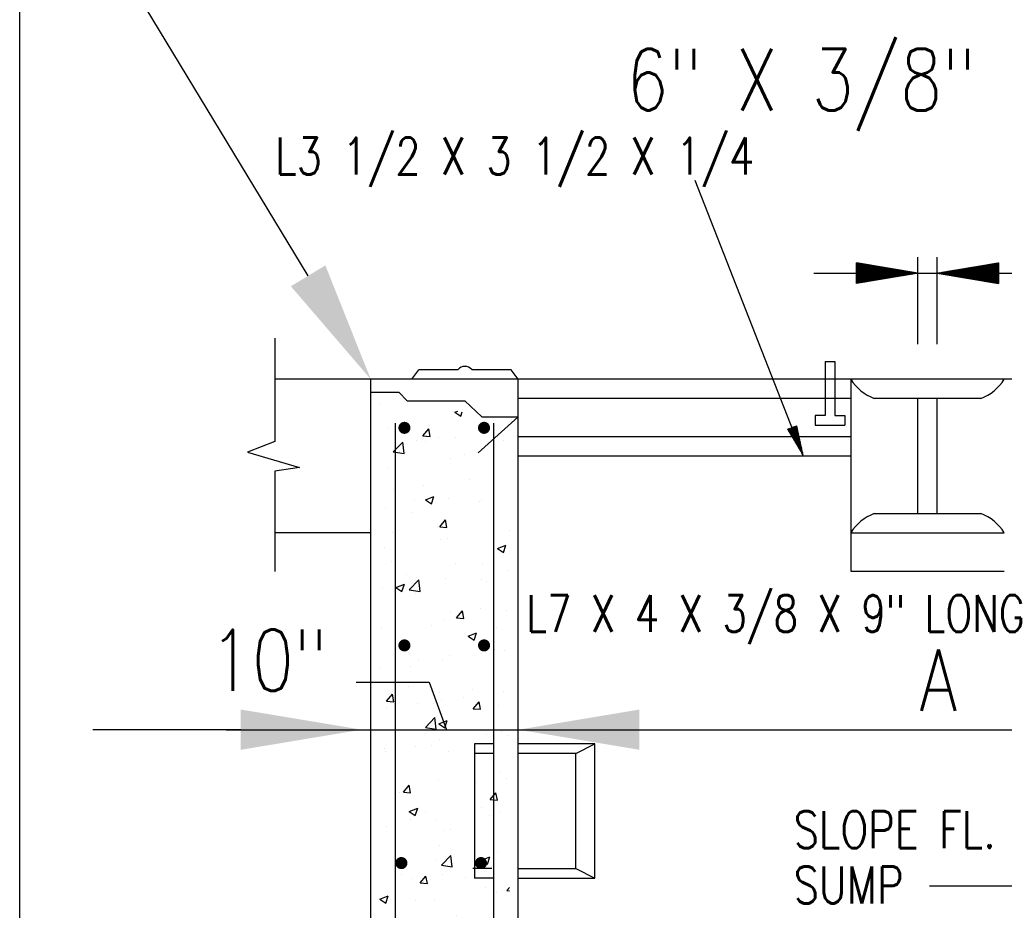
# Model space of a CAD drawing. Extents: x 0 to 7.6, y 0 to 9.85.
# Tile 19 of 39: x 0 to 1.6, y 5.29 to 6.74. Entities that reach past the tile are written whole.
import ezdxf

# ---------------------------------------------------------------- set-up
doc = ezdxf.new("R2010")
doc.units = 0
doc.header["$MEASUREMENT"] = 0
doc.layers.get('0').update_dxf_attribs({"color": 2, "linetype": 'CONTINUOUS'})
doc.layers.add('E-DETL', color=2, linetype='CONTINUOUS')
doc.layers.add('E-DETL-TEXT', color=3, linetype='CONTINUOUS')
doc.styles.add('ROMANS', font='ROMANS.SHX', dxfattribs={"width": 0.8})

# ---------------------------------------------------------------- blocks, each defined once
blk = doc.blocks.new('*X7')
at = {"color": 0}
for p, q in [((34.595, 146.3), (34.601, 146.306)), ((34.595, 146.282), (34.616, 146.304)), ((34.595, 146.265), (34.631, 146.301)), ((34.595, 146.247), (34.646, 146.299)), ((34.595, 146.229), (34.662, 146.296)), ((34.595, 146.212), (34.677, 146.294)), ((34.595, 146.194), (34.692, 146.291)), ((34.595, 146.176), (34.707, 146.288)), ((34.595, 146.159), (34.722, 146.286)), ((34.595, 146.141), (34.737, 146.283)), ((34.595, 146.123), (34.752, 146.281)), ((34.595, 146.106), (34.768, 146.278)), ((34.595, 146.088), (34.783, 146.276)), ((34.595, 146.07), (34.798, 146.273)), ((34.595, 146.053), (34.813, 146.271)), ((34.595, 146.035), (34.828, 146.268)), ((34.595, 146.017), (34.843, 146.266)), ((34.595, 145.999), (34.859, 146.263)), ((34.595, 145.982), (34.874, 146.261)), ((34.595, 145.964), (34.889, 146.258)), ((34.595, 145.946), (34.904, 146.256)), ((34.595, 145.929), (34.919, 146.253)), ((34.595, 145.911), (34.934, 146.251)), ((34.595, 145.893), (34.949, 146.248)), ((34.603, 145.884), (34.965, 146.246)), ((34.621, 145.884), (34.98, 146.243)), ((34.638, 145.884), (34.995, 146.24)), ((34.656, 145.884), (35.01, 146.238)), ((34.674, 145.884), (35.025, 146.235)), ((34.691, 145.884), (35.04, 146.233)), ((34.709, 145.884), (35.056, 146.23)), ((34.727, 145.884), (35.071, 146.228)), ((34.744, 145.884), (35.086, 146.225)), ((34.762, 145.884), (35.101, 146.223)), ((34.78, 145.884), (35.116, 146.22)), ((34.797, 145.884), (35.131, 146.218)), ((34.815, 145.884), (35.146, 146.215)), ((34.833, 145.884), (35.162, 146.213)), ((34.85, 145.884), (35.177, 146.21)), ((34.868, 145.884), (35.192, 146.208)), ((34.886, 145.884), (35.207, 146.205)), ((34.903, 145.884), (35.222, 146.203)), ((34.921, 145.884), (35.237, 146.2)), ((34.939, 145.884), (35.253, 146.198)), ((34.956, 145.884), (35.268, 146.195)), ((34.974, 145.884), (35.283, 146.193)), ((34.992, 145.884), (35.298, 146.19)), ((35.009, 145.884), (35.313, 146.187)), ((35.027, 145.884), (35.328, 146.185)), ((35.045, 145.884), (35.343, 146.182)), ((35.063, 145.884), (35.359, 146.18)), ((35.08, 145.884), (35.374, 146.177)), ((35.098, 145.884), (35.389, 146.175)), ((35.116, 145.884), (35.404, 146.172)), ((35.133, 145.884), (35.419, 146.17)), ((35.151, 145.884), (35.434, 146.167)), ((35.169, 145.884), (35.449, 146.165)), ((35.186, 145.884), (35.465, 146.162)), ((35.204, 145.884), (35.48, 146.16)), ((35.222, 145.884), (35.495, 146.157)), ((35.239, 145.884), (35.51, 146.155)), ((35.257, 145.884), (35.525, 146.152)), ((35.275, 145.884), (35.54, 146.15)), ((35.292, 145.884), (35.556, 146.147)), ((35.31, 145.884), (35.571, 146.145)), ((35.328, 145.884), (35.586, 146.142)), ((35.345, 145.884), (35.601, 146.139)), ((39.199, 145.884), (39.453, 146.138)), ((39.217, 145.884), (39.474, 146.141)), ((39.234, 145.884), (39.496, 146.145)), ((39.252, 145.884), (39.517, 146.149)), ((39.27, 145.884), (39.538, 146.152)), ((39.287, 145.884), (39.559, 146.156)), ((39.305, 145.884), (39.58, 146.159)), ((39.323, 145.884), (39.602, 146.163)), ((39.341, 145.884), (39.623, 146.166)), ((39.358, 145.884), (39.644, 146.17)), ((39.376, 145.884), (39.665, 146.173)), ((39.394, 145.884), (39.687, 146.177)), ((39.411, 145.884), (39.708, 146.18)), ((39.429, 145.884), (39.729, 146.184)), ((39.447, 145.884), (39.75, 146.187)), ((39.464, 145.884), (39.771, 146.191)), ((39.482, 145.884), (39.793, 146.195)), ((39.5, 145.884), (39.814, 146.198)), ((39.517, 145.884), (39.835, 146.202)), ((39.535, 145.884), (39.856, 146.205)), ((39.553, 145.884), (39.877, 146.209)), ((39.57, 145.884), (39.899, 146.212)), ((39.588, 145.884), (39.92, 146.216)), ((39.606, 145.884), (39.941, 146.219)), ((39.623, 145.884), (39.962, 146.223)), ((39.641, 145.884), (39.984, 146.226)), ((39.659, 145.884), (40.005, 146.23)), ((39.676, 145.884), (40.026, 146.233)), ((39.694, 145.884), (40.047, 146.237)), ((39.712, 145.884), (40.068, 146.24)), ((39.729, 145.884), (40.09, 146.244)), ((39.747, 145.884), (40.111, 146.248)), ((39.765, 145.884), (40.132, 146.251)), ((39.782, 145.884), (40.153, 146.255)), ((39.8, 145.884), (40.174, 146.258)), ((39.818, 145.884), (40.196, 146.262)), ((39.835, 145.884), (40.217, 146.265)), ((39.853, 145.884), (40.238, 146.269)), ((39.871, 145.884), (40.259, 146.272)), ((39.889, 145.884), (40.281, 146.276)), ((39.906, 145.884), (40.302, 146.279)), ((39.924, 145.884), (40.323, 146.283)), ((39.942, 145.884), (40.344, 146.286)), ((39.959, 145.884), (40.365, 146.29)), ((39.977, 145.884), (40.387, 146.294)), ((39.995, 145.884), (40.408, 146.297)), ((40.012, 145.884), (40.429, 146.301)), ((40.03, 145.884), (40.45, 146.304)), ((40.048, 145.884), (40.469, 146.305)), ((40.065, 145.884), (40.469, 146.287)), ((40.083, 145.884), (40.469, 146.269)), ((40.101, 145.884), (40.469, 146.252)), ((40.118, 145.884), (40.469, 146.234)), ((40.136, 145.884), (40.469, 146.216)), ((40.154, 145.884), (40.469, 146.199)), ((40.171, 145.884), (40.469, 146.181)), ((40.189, 145.884), (40.469, 146.163)), ((40.207, 145.884), (40.469, 146.146)), ((34.595, 145.469), (35.009, 145.884)), ((34.595, 145.487), (34.992, 145.884)), ((34.595, 145.505), (34.974, 145.884)), ((34.595, 145.522), (34.956, 145.884)), ((34.595, 145.54), (34.939, 145.884)), ((34.595, 145.558), (34.921, 145.884)), ((34.595, 145.575), (34.903, 145.884)), ((34.595, 145.593), (34.886, 145.884)), ((34.595, 145.611), (34.868, 145.884)), ((34.595, 145.628), (34.85, 145.884)), ((34.595, 145.646), (34.833, 145.884)), ((34.595, 145.664), (34.815, 145.884)), ((34.595, 145.681), (34.797, 145.884)), ((34.595, 145.699), (34.78, 145.884)), ((34.595, 145.717), (34.762, 145.884)), ((34.595, 145.734), (34.744, 145.884)), ((34.595, 145.752), (34.727, 145.884)), ((34.595, 145.77), (34.709, 145.884)), ((34.595, 145.787), (34.691, 145.884)), ((34.595, 145.805), (34.674, 145.884)), ((34.595, 145.823), (34.656, 145.884)), ((34.595, 145.84), (34.638, 145.884)), ((34.595, 145.858), (34.621, 145.884)), ((34.595, 145.876), (34.603, 145.884)), ((34.606, 145.462), (35.027, 145.884)), ((34.627, 145.466), (35.045, 145.884)), ((34.648, 145.469), (35.063, 145.884)), ((34.669, 145.473), (35.08, 145.884)), ((34.691, 145.476), (35.098, 145.884)), ((34.712, 145.48), (35.116, 145.884)), ((34.733, 145.484), (35.133, 145.884)), ((34.754, 145.487), (35.151, 145.884)), ((34.775, 145.491), (35.169, 145.884)), ((34.797, 145.494), (35.186, 145.884)), ((34.818, 145.498), (35.204, 145.884)), ((34.839, 145.501), (35.222, 145.884)), ((34.86, 145.505), (35.239, 145.884)), ((34.881, 145.508), (35.257, 145.884)), ((34.903, 145.512), (35.275, 145.884)), ((34.924, 145.515), (35.292, 145.884)), ((34.945, 145.519), (35.31, 145.884)), ((34.966, 145.522), (35.328, 145.884)), ((34.987, 145.526), (35.345, 145.884)), ((35.009, 145.529), (35.363, 145.884)), ((35.03, 145.533), (35.381, 145.884)), ((35.051, 145.537), (35.398, 145.884)), ((35.072, 145.54), (35.416, 145.884)), ((35.094, 145.544), (35.434, 145.884)), ((35.115, 145.547), (35.451, 145.884)), ((35.136, 145.551), (35.469, 145.884)), ((35.157, 145.554), (35.487, 145.884)), ((35.178, 145.558), (35.504, 145.884)), ((35.2, 145.561), (35.522, 145.884)), ((35.221, 145.565), (35.54, 145.884)), ((35.242, 145.568), (35.557, 145.884)), ((35.263, 145.572), (35.575, 145.884)), ((35.284, 145.575), (35.593, 145.884)), ((35.306, 145.579), (35.611, 145.884)), ((35.327, 145.583), (35.628, 145.884)), ((35.348, 145.586), (35.646, 145.884)), ((35.363, 145.884), (35.616, 146.137)), ((35.369, 145.59), (35.664, 145.884)), ((35.381, 145.884), (35.631, 146.134)), ((35.391, 145.593), (35.681, 145.884)), ((35.398, 145.884), (35.646, 146.132)), ((35.412, 145.597), (35.699, 145.884)), ((35.416, 145.884), (35.662, 146.129)), ((35.433, 145.6), (35.717, 145.884)), ((35.434, 145.884), (35.677, 146.127)), ((35.451, 145.884), (35.692, 146.124)), ((35.454, 145.604), (35.734, 145.884)), ((35.469, 145.884), (35.707, 146.122)), ((35.475, 145.607), (35.752, 145.884)), ((35.487, 145.884), (35.722, 146.119)), ((35.497, 145.611), (35.77, 145.884)), ((35.504, 145.884), (35.737, 146.117)), ((35.518, 145.614), (35.787, 145.884)), ((35.522, 145.884), (35.753, 146.114)), ((35.539, 145.618), (35.805, 145.884)), ((35.54, 145.884), (35.768, 146.112)), ((35.557, 145.884), (35.783, 146.109)), ((35.56, 145.621), (35.823, 145.884)), ((35.575, 145.884), (35.798, 146.107)), ((35.581, 145.625), (35.84, 145.884)), ((35.593, 145.884), (35.813, 146.104)), ((35.603, 145.628), (35.858, 145.884)), ((35.611, 145.884), (35.828, 146.102)), ((35.624, 145.632), (35.876, 145.884)), ((35.628, 145.884), (35.843, 146.099)), ((35.645, 145.636), (35.893, 145.884)), ((35.646, 145.884), (35.859, 146.097)), ((35.664, 145.884), (35.874, 146.094)), ((35.666, 145.639), (35.911, 145.884)), ((35.681, 145.884), (35.889, 146.091)), ((35.688, 145.643), (35.929, 145.884)), ((35.699, 145.884), (35.904, 146.089)), ((35.709, 145.646), (35.946, 145.884)), ((35.717, 145.884), (35.919, 146.086)), ((35.73, 145.65), (35.964, 145.884)), ((35.734, 145.884), (35.934, 146.084)), ((35.751, 145.653), (35.982, 145.884)), ((35.752, 145.884), (35.95, 146.081)), ((35.77, 145.884), (35.965, 146.079)), ((35.772, 145.657), (35.999, 145.884)), ((35.787, 145.884), (35.98, 146.076)), ((35.794, 145.66), (36.017, 145.884)), ((35.805, 145.884), (35.995, 146.074)), ((35.815, 145.664), (36.035, 145.884)), ((35.823, 145.884), (36.01, 146.071)), ((35.836, 145.667), (36.052, 145.884)), ((35.84, 145.884), (36.025, 146.069)), ((35.857, 145.671), (36.07, 145.884)), ((35.858, 145.884), (36.04, 146.066)), ((35.876, 145.884), (36.056, 146.064)), ((35.878, 145.674), (36.088, 145.884)), ((35.893, 145.884), (36.071, 146.061)), ((35.9, 145.678), (36.106, 145.884)), ((35.911, 145.884), (36.086, 146.059)), ((35.921, 145.682), (36.123, 145.884)), ((35.929, 145.884), (36.101, 146.056)), ((35.942, 145.685), (36.141, 145.884)), ((35.946, 145.884), (36.116, 146.054)), ((35.963, 145.689), (36.159, 145.884)), ((35.964, 145.884), (36.131, 146.051)), ((35.982, 145.884), (36.146, 146.049)), ((35.984, 145.692), (36.176, 145.884)), ((35.999, 145.884), (36.162, 146.046)), ((36.006, 145.696), (36.194, 145.884)), ((36.017, 145.884), (36.177, 146.044)), ((36.027, 145.699), (36.212, 145.884)), ((36.035, 145.884), (36.192, 146.041)), ((36.048, 145.703), (36.229, 145.884)), ((36.052, 145.884), (36.207, 146.038)), ((36.069, 145.706), (36.247, 145.884)), ((36.07, 145.884), (36.222, 146.036)), ((36.088, 145.884), (36.237, 146.033)), ((36.091, 145.71), (36.265, 145.884)), ((36.106, 145.884), (36.253, 146.031)), ((36.112, 145.713), (36.282, 145.884)), ((36.123, 145.884), (36.268, 146.028)), ((36.133, 145.717), (36.3, 145.884)), ((36.141, 145.884), (36.283, 146.026)), ((36.154, 145.72), (36.318, 145.884)), ((36.159, 145.884), (36.298, 146.023)), ((36.175, 145.724), (36.335, 145.884)), ((36.176, 145.884), (36.313, 146.021)), ((36.194, 145.884), (36.328, 146.018)), ((36.197, 145.727), (36.353, 145.884)), ((36.212, 145.884), (36.343, 146.016)), ((36.218, 145.731), (36.371, 145.884)), ((36.229, 145.884), (36.359, 146.013)), ((36.239, 145.735), (36.388, 145.884)), ((36.247, 145.884), (36.374, 146.011)), ((36.26, 145.738), (36.406, 145.884)), ((36.265, 145.884), (36.389, 146.008)), ((36.281, 145.742), (36.424, 145.884)), ((36.282, 145.884), (36.404, 146.006)), ((36.3, 145.884), (36.419, 146.003)), ((36.303, 145.745), (36.441, 145.884)), ((36.318, 145.884), (36.434, 146.001)), ((36.324, 145.749), (36.459, 145.884)), ((36.335, 145.884), (36.45, 145.998)), ((36.345, 145.752), (36.477, 145.884)), ((36.353, 145.884), (36.465, 145.996)), ((36.366, 145.756), (36.494, 145.884)), ((36.371, 145.884), (36.48, 145.993)), ((36.388, 145.884), (36.495, 145.99)), ((36.388, 145.759), (36.512, 145.884)), ((36.406, 145.884), (36.51, 145.988)), ((36.409, 145.763), (36.53, 145.884)), ((36.424, 145.884), (36.525, 145.985)), ((36.43, 145.766), (36.547, 145.884)), ((36.441, 145.884), (36.54, 145.983)), ((36.451, 145.77), (36.565, 145.884)), ((36.459, 145.884), (36.556, 145.98)), ((36.472, 145.773), (36.583, 145.884)), ((36.477, 145.884), (36.571, 145.978)), ((36.494, 145.884), (36.586, 145.975)), ((36.494, 145.777), (36.6, 145.884)), ((36.512, 145.884), (36.601, 145.973)), ((36.515, 145.781), (36.618, 145.884)), ((36.53, 145.884), (36.616, 145.97)), ((36.536, 145.784), (36.636, 145.884)), ((36.547, 145.884), (36.631, 145.968)), ((36.557, 145.788), (36.654, 145.884)), ((36.565, 145.884), (36.647, 145.965)), ((36.578, 145.791), (36.671, 145.884)), ((36.583, 145.884), (36.662, 145.963)), ((36.6, 145.884), (36.677, 145.96)), ((36.6, 145.795), (36.689, 145.884)), ((36.618, 145.884), (36.692, 145.958)), ((36.621, 145.798), (36.707, 145.884)), ((36.636, 145.884), (36.707, 145.955)), ((36.642, 145.802), (36.724, 145.884)), ((36.654, 145.884), (36.722, 145.953)), ((36.663, 145.805), (36.742, 145.884)), ((36.671, 145.884), (36.737, 145.95)), ((36.685, 145.809), (36.76, 145.884)), ((36.689, 145.884), (36.753, 145.948)), ((36.706, 145.812), (36.777, 145.884)), ((36.707, 145.884), (36.768, 145.945)), ((36.724, 145.884), (36.783, 145.942)), ((36.727, 145.816), (36.795, 145.884)), ((36.742, 145.884), (36.798, 145.94)), ((36.748, 145.819), (36.813, 145.884)), ((36.76, 145.884), (36.813, 145.937)), ((36.769, 145.823), (36.83, 145.884)), ((36.777, 145.884), (36.828, 145.935)), ((36.791, 145.826), (36.848, 145.884)), ((36.795, 145.884), (36.843, 145.932)), ((36.812, 145.83), (36.866, 145.884)), ((36.813, 145.884), (36.859, 145.93)), ((36.83, 145.884), (36.874, 145.927)), ((36.833, 145.834), (36.883, 145.884)), ((36.848, 145.884), (36.889, 145.925)), ((36.854, 145.837), (36.901, 145.884)), ((36.866, 145.884), (36.904, 145.922)), ((36.875, 145.841), (36.919, 145.884)), ((36.883, 145.884), (36.919, 145.92)), ((36.897, 145.844), (36.936, 145.884)), ((36.901, 145.884), (36.934, 145.917)), ((36.918, 145.848), (36.954, 145.884)), ((36.919, 145.884), (36.95, 145.915)), ((36.936, 145.884), (36.965, 145.912)), ((36.939, 145.851), (36.972, 145.884)), ((36.954, 145.884), (36.98, 145.91)), ((36.96, 145.855), (36.989, 145.884)), ((36.972, 145.884), (36.995, 145.907)), ((36.982, 145.858), (37.007, 145.884)), ((36.989, 145.884), (37.01, 145.905)), ((37.003, 145.862), (37.025, 145.884)), ((37.007, 145.884), (37.025, 145.902)), ((37.024, 145.865), (37.042, 145.884)), ((37.025, 145.884), (37.04, 145.9)), ((37.042, 145.884), (37.056, 145.897)), ((37.045, 145.869), (37.06, 145.884)), ((37.06, 145.884), (37.071, 145.895)), ((37.066, 145.872), (37.078, 145.884)), ((37.078, 145.884), (37.086, 145.892)), ((37.088, 145.876), (37.095, 145.884)), ((37.095, 145.884), (37.101, 145.889)), ((37.109, 145.879), (37.113, 145.884)), ((37.113, 145.884), (37.116, 145.887)), ((37.13, 145.883), (37.131, 145.884)), ((37.131, 145.884), (37.131, 145.884)), ((37.942, 145.882), (37.944, 145.884)), ((37.944, 145.884), (37.947, 145.887)), ((37.957, 145.879), (37.962, 145.884)), ((37.962, 145.884), (37.968, 145.89)), ((37.972, 145.877), (37.979, 145.884)), ((37.979, 145.884), (37.989, 145.894)), ((37.987, 145.874), (37.997, 145.884)), ((37.997, 145.884), (38.011, 145.898)), ((38.002, 145.872), (38.015, 145.884)), ((38.015, 145.884), (38.032, 145.901)), ((38.018, 145.869), (38.032, 145.884)), ((38.032, 145.884), (38.053, 145.905)), ((38.033, 145.866), (38.05, 145.884)), ((38.048, 145.864), (38.068, 145.884)), ((38.05, 145.884), (38.074, 145.908)), ((38.063, 145.861), (38.085, 145.884)), ((38.068, 145.884), (38.096, 145.912)), ((38.078, 145.859), (38.103, 145.884)), ((38.085, 145.884), (38.117, 145.915)), ((38.093, 145.856), (38.121, 145.884)), ((38.103, 145.884), (38.138, 145.919)), ((38.108, 145.854), (38.138, 145.884)), ((38.121, 145.884), (38.159, 145.922)), ((38.124, 145.851), (38.156, 145.884)), ((38.138, 145.884), (38.18, 145.926)), ((38.139, 145.849), (38.174, 145.884)), ((38.154, 145.846), (38.191, 145.884)), ((38.156, 145.884), (38.202, 145.929)), ((38.169, 145.844), (38.209, 145.884)), ((38.174, 145.884), (38.223, 145.933)), ((38.184, 145.841), (38.227, 145.884)), ((38.191, 145.884), (38.244, 145.936)), ((38.199, 145.839), (38.244, 145.884)), ((38.209, 145.884), (38.265, 145.94)), ((38.215, 145.836), (38.262, 145.884)), ((38.227, 145.884), (38.286, 145.943)), ((38.23, 145.834), (38.28, 145.884)), ((38.244, 145.884), (38.308, 145.947)), ((38.245, 145.831), (38.298, 145.884)), ((38.26, 145.829), (38.315, 145.884)), ((38.262, 145.884), (38.329, 145.951)), ((38.275, 145.826), (38.333, 145.884)), ((38.28, 145.884), (38.35, 145.954)), ((38.29, 145.824), (38.351, 145.884)), ((38.298, 145.884), (38.371, 145.958)), ((38.305, 145.821), (38.368, 145.884)), ((38.315, 145.884), (38.393, 145.961)), ((38.321, 145.818), (38.386, 145.884)), ((38.333, 145.884), (38.414, 145.965)), ((38.336, 145.816), (38.404, 145.884)), ((38.351, 145.884), (38.435, 145.968)), ((38.351, 145.813), (38.421, 145.884)), ((38.366, 145.811), (38.439, 145.884)), ((38.368, 145.884), (38.456, 145.972)), ((38.381, 145.808), (38.457, 145.884)), ((38.386, 145.884), (38.477, 145.975)), ((38.396, 145.806), (38.474, 145.884)), ((38.404, 145.884), (38.499, 145.979)), ((38.411, 145.803), (38.492, 145.884)), ((38.421, 145.884), (38.52, 145.982)), ((38.427, 145.801), (38.51, 145.884)), ((38.439, 145.884), (38.541, 145.986)), ((38.442, 145.798), (38.527, 145.884)), ((38.457, 145.884), (38.562, 145.989)), ((38.457, 145.796), (38.545, 145.884)), ((38.472, 145.793), (38.563, 145.884)), ((38.474, 145.884), (38.583, 145.993)), ((38.487, 145.791), (38.58, 145.884)), ((38.492, 145.884), (38.605, 145.997)), ((38.502, 145.788), (38.598, 145.884)), ((38.51, 145.884), (38.626, 146)), ((38.518, 145.786), (38.616, 145.884)), ((38.527, 145.884), (38.647, 146.004)), ((38.533, 145.783), (38.633, 145.884)), ((38.545, 145.884), (38.668, 146.007)), ((38.548, 145.781), (38.651, 145.884)), ((38.563, 145.884), (38.69, 146.011)), ((38.563, 145.778), (38.669, 145.884)), ((38.578, 145.776), (38.686, 145.884)), ((38.58, 145.884), (38.711, 146.014)), ((38.593, 145.773), (38.704, 145.884)), ((38.598, 145.884), (38.732, 146.018)), ((38.608, 145.771), (38.722, 145.884)), ((38.616, 145.884), (38.753, 146.021)), ((38.624, 145.768), (38.739, 145.884)), ((38.633, 145.884), (38.774, 146.025)), ((38.639, 145.765), (38.757, 145.884)), ((38.651, 145.884), (38.796, 146.028)), ((38.654, 145.763), (38.775, 145.884)), ((38.669, 145.884), (38.817, 146.032)), ((38.669, 145.76), (38.793, 145.884)), ((38.684, 145.758), (38.81, 145.884)), ((38.686, 145.884), (38.838, 146.035)), ((38.699, 145.755), (38.828, 145.884)), ((38.704, 145.884), (38.859, 146.039)), ((38.715, 145.753), (38.846, 145.884)), ((38.722, 145.884), (38.88, 146.042)), ((38.73, 145.75), (38.863, 145.884)), ((38.739, 145.884), (38.902, 146.046)), ((38.745, 145.748), (38.881, 145.884)), ((38.757, 145.884), (38.923, 146.05)), ((38.76, 145.745), (38.899, 145.884)), ((38.775, 145.884), (38.944, 146.053)), ((38.775, 145.743), (38.916, 145.884)), ((38.79, 145.74), (38.934, 145.884)), ((38.793, 145.884), (38.965, 146.057)), ((38.805, 145.738), (38.952, 145.884)), ((38.81, 145.884), (38.987, 146.06)), ((38.821, 145.735), (38.969, 145.884)), ((38.828, 145.884), (39.008, 146.064)), ((38.836, 145.733), (38.987, 145.884)), ((38.846, 145.884), (39.029, 146.067)), ((38.851, 145.73), (39.005, 145.884)), ((38.863, 145.884), (39.05, 146.071)), ((38.866, 145.728), (39.022, 145.884)), ((38.881, 145.884), (39.071, 146.074)), ((38.881, 145.725), (39.04, 145.884)), ((38.896, 145.723), (39.058, 145.884)), ((38.899, 145.884), (39.093, 146.078)), ((38.912, 145.72), (39.075, 145.884)), ((38.916, 145.884), (39.114, 146.081)), ((38.927, 145.717), (39.093, 145.884)), ((38.934, 145.884), (39.135, 146.085)), ((38.942, 145.715), (39.111, 145.884)), ((38.952, 145.884), (39.156, 146.088)), ((38.957, 145.712), (39.128, 145.884)), ((38.969, 145.884), (39.177, 146.092)), ((38.972, 145.71), (39.146, 145.884)), ((38.987, 145.884), (39.199, 146.096)), ((38.987, 145.707), (39.164, 145.884)), ((39.002, 145.705), (39.181, 145.884)), ((39.005, 145.884), (39.22, 146.099)), ((39.018, 145.702), (39.199, 145.884)), ((39.022, 145.884), (39.241, 146.103)), ((39.033, 145.7), (39.217, 145.884)), ((39.04, 145.884), (39.262, 146.106)), ((39.048, 145.697), (39.234, 145.884)), ((39.058, 145.884), (39.283, 146.11)), ((39.063, 145.695), (39.252, 145.884)), ((39.075, 145.884), (39.305, 146.113)), ((39.078, 145.692), (39.27, 145.884)), ((39.093, 145.884), (39.326, 146.117)), ((39.093, 145.69), (39.287, 145.884)), ((39.109, 145.687), (39.305, 145.884)), ((39.111, 145.884), (39.347, 146.12)), ((39.124, 145.685), (39.323, 145.884)), ((39.128, 145.884), (39.368, 146.124)), ((39.139, 145.682), (39.341, 145.884)), ((39.146, 145.884), (39.39, 146.127)), ((39.154, 145.68), (39.358, 145.884)), ((39.164, 145.884), (39.411, 146.131)), ((39.169, 145.677), (39.376, 145.884)), ((39.181, 145.884), (39.432, 146.134)), ((39.184, 145.675), (39.394, 145.884)), ((39.199, 145.672), (39.411, 145.884)), ((39.215, 145.669), (39.429, 145.884)), ((39.23, 145.667), (39.447, 145.884)), ((39.245, 145.664), (39.464, 145.884)), ((39.26, 145.662), (39.482, 145.884)), ((39.275, 145.659), (39.5, 145.884)), ((39.29, 145.657), (39.517, 145.884)), ((39.305, 145.654), (39.535, 145.884)), ((39.321, 145.652), (39.553, 145.884)), ((39.336, 145.649), (39.57, 145.884)), ((39.351, 145.647), (39.588, 145.884)), ((39.366, 145.644), (39.606, 145.884)), ((39.381, 145.642), (39.623, 145.884)), ((39.396, 145.639), (39.641, 145.884)), ((39.412, 145.637), (39.659, 145.884)), ((39.427, 145.634), (39.676, 145.884)), ((39.442, 145.632), (39.694, 145.884)), ((39.457, 145.629), (39.712, 145.884)), ((39.472, 145.627), (39.729, 145.884)), ((39.487, 145.624), (39.747, 145.884)), ((39.502, 145.622), (39.765, 145.884)), ((39.518, 145.619), (39.782, 145.884)), ((39.533, 145.616), (39.8, 145.884)), ((39.548, 145.614), (39.818, 145.884)), ((39.563, 145.611), (39.835, 145.884)), ((39.578, 145.609), (39.853, 145.884)), ((39.593, 145.606), (39.871, 145.884)), ((39.609, 145.604), (39.889, 145.884)), ((39.624, 145.601), (39.906, 145.884)), ((39.639, 145.599), (39.924, 145.884)), ((39.654, 145.596), (39.942, 145.884)), ((39.669, 145.594), (39.959, 145.884)), ((39.684, 145.591), (39.977, 145.884)), ((39.699, 145.589), (39.995, 145.884)), ((39.715, 145.586), (40.012, 145.884)), ((39.73, 145.584), (40.03, 145.884)), ((39.745, 145.581), (40.048, 145.884)), ((39.76, 145.579), (40.065, 145.884)), ((39.775, 145.576), (40.083, 145.884)), ((39.79, 145.574), (40.101, 145.884)), ((39.806, 145.571), (40.118, 145.884)), ((39.821, 145.568), (40.136, 145.884)), ((39.836, 145.566), (40.154, 145.884)), ((39.851, 145.563), (40.171, 145.884)), ((39.866, 145.561), (40.189, 145.884)), ((39.881, 145.558), (40.207, 145.884)), ((39.896, 145.556), (40.224, 145.884)), ((39.912, 145.553), (40.242, 145.884)), ((39.927, 145.551), (40.26, 145.884)), ((39.942, 145.548), (40.277, 145.884)), ((39.957, 145.546), (40.295, 145.884)), ((39.972, 145.543), (40.313, 145.884)), ((39.987, 145.541), (40.33, 145.884)), ((40.002, 145.538), (40.348, 145.884)), ((40.018, 145.536), (40.366, 145.884)), ((40.033, 145.533), (40.383, 145.884)), ((40.048, 145.531), (40.401, 145.884)), ((40.063, 145.528), (40.419, 145.884)), ((40.078, 145.526), (40.437, 145.884)), ((40.093, 145.523), (40.454, 145.884)), ((40.109, 145.52), (40.469, 145.881)), ((40.124, 145.518), (40.469, 145.863)), ((40.139, 145.515), (40.469, 145.845)), ((40.154, 145.513), (40.469, 145.827)), ((40.169, 145.51), (40.469, 145.81)), ((40.184, 145.508), (40.469, 145.792)), ((40.199, 145.505), (40.469, 145.774)), ((40.215, 145.503), (40.469, 145.757)), ((40.224, 145.884), (40.469, 146.128)), ((40.23, 145.5), (40.469, 145.739)), ((40.242, 145.884), (40.469, 146.11)), ((40.26, 145.884), (40.469, 146.093)), ((40.277, 145.884), (40.469, 146.075)), ((40.295, 145.884), (40.469, 146.057)), ((40.313, 145.884), (40.469, 146.04)), ((40.33, 145.884), (40.469, 146.022)), ((40.348, 145.884), (40.469, 146.004)), ((40.366, 145.884), (40.469, 145.987)), ((40.383, 145.884), (40.469, 145.969)), ((40.401, 145.884), (40.469, 145.951)), ((40.419, 145.884), (40.469, 145.934)), ((40.437, 145.884), (40.469, 145.916)), ((40.454, 145.884), (40.469, 145.898)), ((40.245, 145.498), (40.469, 145.721)), ((40.26, 145.495), (40.469, 145.704)), ((40.275, 145.493), (40.469, 145.686)), ((40.29, 145.49), (40.469, 145.668)), ((40.306, 145.488), (40.469, 145.651)), ((40.321, 145.485), (40.469, 145.633)), ((40.336, 145.483), (40.469, 145.615)), ((40.351, 145.48), (40.469, 145.598)), ((40.366, 145.478), (40.469, 145.58)), ((40.381, 145.475), (40.469, 145.562)), ((40.396, 145.473), (40.469, 145.545)), ((40.412, 145.47), (40.469, 145.527)), ((40.427, 145.467), (40.469, 145.509)), ((40.442, 145.465), (40.469, 145.492)), ((40.457, 145.462), (40.469, 145.474))]:
    blk.add_line(p, q, dxfattribs=at)
blk = doc.blocks.new('*X21')
at = {"color": 0}
for p, q in [((14.932, 140.48), (14.932, 140.48)), ((17.987, 140.13), (18.117, 140.18)), ((17.987, 140.13), (18.236, 139.963)), ((18.236, 139.962), (18.297, 140.145)), ((17.858, 139.893), (17.858, 139.893)), ((15.262, 139.518), (15.262, 139.518)), ((16.673, 139.151), (16.914, 139.439)), ((16.972, 139.125), (16.914, 139.439)), ((19.313, 139.448), (19.313, 139.448)), ((19.92, 139.338), (19.92, 139.338)), ((15.445, 138.489), (15.834, 138.895)), ((15.89, 138.42), (15.834, 138.895)), ((16.397, 138.947), (16.397, 138.947)), ((16.673, 139.151), (16.972, 139.125)), ((16.774, 138.924), (16.774, 138.924)), ((17.334, 139.072), (17.334, 139.072)), ((18.026, 139.089), (18.026, 139.089)), ((20.003, 138.959), (20.003, 138.959)), ((15.445, 138.489), (15.89, 138.42)), ((15.719, 138.513), (15.719, 138.513)), ((17.798, 138.228), (17.798, 138.228)), ((18.388, 138.401), (18.388, 138.401)), ((15.201, 137.854), (15.201, 137.854)), ((18.604, 137.366), (18.604, 137.366)), ((15.459, 136.952), (15.459, 136.952)), ((16.711, 137.117), (16.711, 137.117)), ((16.339, 136.531), (16.339, 136.531)), ((16.771, 136.505), (17.121, 136.639)), ((16.771, 136.505), (17.019, 136.337)), ((17.02, 136.337), (17.121, 136.639)), ((17.737, 136.564), (17.737, 136.564)), ((19.009, 136.418), (19.009, 136.418)), ((19.106, 136.464), (19.106, 136.464)), ((15.14, 136.189), (15.14, 136.189)), ((16.19, 135.964), (16.19, 135.964)), ((17.367, 135.39), (17.608, 135.678)), ((17.666, 135.364), (17.608, 135.678)), ((17.289, 135.394), (17.289, 135.394)), ((17.367, 135.39), (17.665, 135.364)), ((20.243, 135.252), (20.243, 135.252)), ((15.395, 135.145), (15.395, 135.145)), ((17.388, 134.866), (17.388, 134.866)), ((17.676, 134.9), (17.676, 134.9)), ((15.079, 134.525), (15.079, 134.525)), ((19.755, 134.491), (20.105, 134.626)), ((19.755, 134.491), (20.004, 134.324)), ((20.004, 134.324), (20.105, 134.626)), ((15.366, 133.976), (15.366, 133.976)), ((18.035, 133.863), (18.035, 133.863)), ((19.131, 133.838), (19.131, 133.838)), ((20.182, 133.587), (20.182, 133.587)), ((15.974, 133.422), (15.974, 133.422)), ((16.108, 132.791), (16.497, 133.197)), ((16.42, 133.304), (16.42, 133.304)), ((16.553, 132.722), (16.497, 133.197)), ((17.615, 133.235), (17.615, 133.235)), ((19.089, 133.191), (19.089, 133.191)), ((19.298, 133.116), (19.298, 133.116)), ((15.018, 132.86), (15.018, 132.86)), ((15.554, 132.879), (15.904, 133.013)), ((15.554, 132.879), (15.803, 132.711)), ((15.803, 132.711), (15.904, 133.013)), ((16.108, 132.791), (16.552, 132.722)), ((16.382, 132.616), (16.382, 132.616)), ((18.06, 131.629), (18.301, 131.917)), ((18.359, 131.603), (18.302, 131.917)), ((19.068, 132.03), (19.068, 132.03)), ((20.122, 131.923), (20.122, 131.923)), ((17.554, 131.571), (17.554, 131.571)), ((17.816, 131.866), (17.816, 131.866)), ((18.06, 131.629), (18.359, 131.603)), ((14.958, 131.196), (14.958, 131.196)), ((17.04, 131.321), (17.04, 131.321)), ((19.709, 131.209), (19.709, 131.209)), ((18.539, 130.866), (18.889, 131)), ((18.539, 130.866), (18.787, 130.698)), ((18.788, 130.698), (18.889, 131)), ((19.646, 130.308), (19.646, 130.308)), ((16.501, 129.894), (16.501, 129.894)), ((17.494, 129.906), (17.494, 129.906)), ((17.752, 130.058), (17.752, 130.058)), ((19.091, 130.133), (19.091, 130.133)), ((20.061, 130.258), (20.061, 130.258)), ((14.897, 129.531), (14.897, 129.531)), ((16.175, 129.632), (16.175, 129.632)), ((16.066, 128.766), (16.066, 128.766)), ((18.736, 128.654), (18.736, 128.654)), ((15.168, 128.182), (15.409, 128.47)), ((15.467, 128.156), (15.409, 128.47)), ((17.374, 128.534), (17.374, 128.534)), ((17.433, 128.242), (17.433, 128.242)), ((18.331, 128.336), (18.331, 128.336)), ((20, 128.594), (20, 128.594)), ((15.168, 128.182), (15.467, 128.156)), ((15.185, 127.921), (15.185, 127.921)), ((16.437, 128.086), (16.437, 128.086)), ((17.121, 128.095), (17.121, 128.095)), ((18.754, 127.868), (18.995, 128.156)), ((18.754, 127.868), (19.053, 127.842)), ((19.053, 127.842), (18.995, 128.156)), ((19.79, 127.982), (19.79, 127.982)), ((16.771, 127.093), (17.16, 127.499)), ((17.215, 127.024), (17.16, 127.499)), ((16.771, 127.093), (17.215, 127.024)), ((17.322, 127.24), (17.672, 127.374)), ((17.322, 127.24), (17.571, 127.072)), ((17.571, 127.072), (17.672, 127.374)), ((19.283, 126.785), (19.283, 126.785)), ((19.939, 126.929), (19.939, 126.929)), ((20.173, 126.779), (20.173, 126.779)), ((15.072, 126.225), (15.072, 126.225)), ((16.367, 126.284), (16.367, 126.284)), ((17.015, 126.364), (17.015, 126.364)), ((17.372, 126.577), (17.372, 126.577)), ((15.122, 126.114), (15.122, 126.114)), ((17.741, 126.112), (17.741, 126.112)), ((19.878, 125.265), (19.878, 125.265)), ((20.109, 124.972), (20.109, 124.972)), ((15.862, 124.421), (16.103, 124.709)), ((16.161, 124.395), (16.103, 124.709)), ((17.311, 124.913), (17.311, 124.913)), ((18.858, 124.807), (18.858, 124.807)), ((15.7, 124.391), (15.7, 124.391)), ((15.862, 124.421), (16.16, 124.395)), ((19.448, 124.108), (19.689, 124.395)), ((19.747, 124.081), (19.689, 124.395)), ((16.106, 123.614), (16.456, 123.749)), ((16.354, 123.446), (16.456, 123.749)), ((19.077, 123.801), (19.077, 123.801)), ((19.448, 124.108), (19.747, 124.081)), ((16.106, 123.614), (16.354, 123.446)), ((16.767, 123.557), (16.767, 123.557)), ((19.436, 123.444), (19.436, 123.444)), ((19.818, 123.6), (19.818, 123.6)), ((15.152, 122.998), (15.152, 122.998)), ((16.161, 123.301), (16.161, 123.301)), ((17.25, 123.248), (17.25, 123.248)), ((18.794, 123), (18.794, 123)), ((17.542, 122.835), (17.542, 122.835)), ((17.821, 122.885), (17.821, 122.885)), ((17.359, 122.203), (17.359, 122.203)), ((17.434, 121.395), (17.823, 121.8)), ((17.878, 121.326), (17.823, 121.8)), ((19.09, 121.601), (19.44, 121.735)), ((19.339, 121.433), (19.44, 121.735)), ((19.757, 121.936), (19.757, 121.936)), ((17.19, 121.584), (17.19, 121.584)), ((17.434, 121.395), (17.878, 121.326)), ((19.09, 121.601), (19.339, 121.433)), ((15.772, 121.015), (15.772, 121.015)), ((16.555, 120.66), (16.796, 120.948)), ((16.854, 120.634), (16.796, 120.948)), ((17.479, 121.028), (17.479, 121.028)), ((18.441, 120.903), (18.441, 120.903)), ((19.372, 121.277), (19.372, 121.277)), ((16.227, 120.863), (16.227, 120.863)), ((16.555, 120.66), (16.854, 120.634)), ((14.889, 119.988), (15.239, 120.123)), ((15.138, 119.821), (15.239, 120.123)), ((19.268, 120.453), (19.268, 120.453)), ((19.696, 120.271), (19.696, 120.271)), ((20.142, 120.347), (20.247, 120.473)), ((20.142, 120.347), (20.247, 120.337)), ((14.889, 119.988), (15.138, 119.821)), ((16.352, 119.953), (16.352, 119.953)), ((17.129, 119.919), (17.129, 119.919)), ((18.057, 119.305), (18.057, 119.305)), ((14.912, 118.891), (14.912, 118.891)), ((16.163, 119.056), (16.163, 119.056)), ((19.635, 118.607), (19.635, 118.607)), ((17.068, 118.255), (17.068, 118.255)), ((17.468, 118.348), (17.468, 118.348)), ((17.874, 117.975), (18.224, 118.11)), ((18.122, 117.808), (18.224, 118.11)), ((20.137, 118.235), (20.137, 118.235)), ((15.853, 117.789), (15.853, 117.789)), ((17.874, 117.975), (18.122, 117.808)), ((18.522, 117.676), (18.522, 117.676)), ((19.899, 117.749), (19.899, 117.749)), ((16.742, 117.333), (16.742, 117.333)), ((19.062, 117.47), (19.062, 117.47)), ((16.146, 116.969), (16.146, 116.969)), ((17.249, 116.899), (17.49, 117.187)), ((17.249, 116.899), (17.548, 116.873)), ((17.548, 116.873), (17.49, 117.187)), ((19.574, 116.942), (19.574, 116.942)), ((17.007, 116.59), (17.007, 116.59)), ((18.096, 115.696), (18.486, 116.102)), ((18.541, 115.627), (18.486, 116.102)), ((16.473, 115.806), (16.473, 115.806)), ((17.344, 115.872), (17.344, 115.872)), ((18.096, 115.696), (18.541, 115.627)), ((18.584, 115.777), (18.584, 115.777)), ((19.142, 115.693), (19.142, 115.693)), ((19.836, 115.941), (19.836, 115.941)), ((15.426, 115.361), (15.426, 115.361)), ((19.514, 115.278), (19.514, 115.278)), ((16.946, 114.926), (16.946, 114.926)), ((16.657, 114.35), (17.007, 114.484)), ((16.906, 114.182), (17.007, 114.484)), ((16.657, 114.35), (16.906, 114.182)), ((19.254, 114.122), (19.254, 114.122)), ((16.338, 113.621), (16.338, 113.621)), ((17.269, 113.805), (17.269, 113.805)), ((18.52, 113.969), (18.52, 113.969)), ((19.453, 113.613), (19.453, 113.613)), ((15.499, 113.251), (15.499, 113.251)), ((16.886, 113.261), (16.886, 113.261)), ((17.943, 113.138), (18.184, 113.426)), ((18.242, 113.112), (18.184, 113.426)), ((17.943, 113.138), (18.242, 113.112)), ((18.168, 113.138), (18.168, 113.138)), ((16.554, 112.58), (16.554, 112.58)), ((19.223, 112.467), (19.223, 112.467)), ((19.641, 112.336), (19.992, 112.471)), ((19.89, 112.169), (19.992, 112.471)), ((17.205, 111.997), (17.205, 111.997)), ((19.099, 112.247), (19.099, 112.247)), ((19.392, 111.949), (19.392, 111.949)), ((19.641, 112.336), (19.89, 112.169)), ((15.953, 111.833), (15.953, 111.833)), ((16.825, 111.597), (16.825, 111.597)), ((19.047, 111.138), (19.047, 111.138)), ((15.44, 110.724), (15.79, 110.858)), ((15.44, 110.724), (15.689, 110.556)), ((15.689, 110.556), (15.791, 110.858)), ((16.131, 110.638), (16.131, 110.638)), ((17.174, 110.597), (17.174, 110.597)), ((18.759, 109.998), (19.149, 110.404)), ((19.203, 109.94), (19.149, 110.404)), ((19.843, 110.484), (19.843, 110.484)), ((15.259, 109.94), (15.291, 109.978)), ((15.299, 109.94), (15.291, 109.978)), ((15.89, 110.025), (15.89, 110.025)), ((17.783, 110.275), (17.783, 110.275)), ((18.759, 109.998), (19.136, 109.94)), ((19.331, 110.285), (19.331, 110.285)), ((20.245, 110.041), (20.245, 110.041))]:
    blk.add_line(p, q, dxfattribs=at)
blk = doc.blocks.new('*X8')
at = {"color": 0}
for p, q in [((32.376, 138.301), (32.377, 138.301)), ((32.377, 138.301), (32.377, 138.301)), ((32.38, 138.286), (32.382, 138.289)), ((32.382, 138.289), (32.383, 138.29)), ((32.383, 138.272), (32.387, 138.276)), ((32.386, 138.257), (32.392, 138.263)), ((32.387, 138.276), (32.39, 138.279)), ((32.389, 138.243), (32.397, 138.25)), ((32.392, 138.263), (32.397, 138.268)), ((32.392, 138.228), (32.402, 138.238)), ((32.395, 138.214), (32.407, 138.225)), ((32.397, 138.25), (32.403, 138.257)), ((32.398, 138.199), (32.411, 138.212)), ((32.401, 138.184), (32.416, 138.2)), ((32.402, 138.238), (32.41, 138.246)), ((32.404, 138.17), (32.421, 138.187)), ((32.407, 138.225), (32.416, 138.235)), ((32.407, 138.155), (32.426, 138.174)), ((32.41, 138.141), (32.431, 138.162)), ((32.411, 138.212), (32.423, 138.224)), ((32.414, 138.126), (32.436, 138.149)), ((32.416, 138.2), (32.43, 138.213)), ((32.417, 138.111), (32.441, 138.136)), ((32.42, 138.097), (32.446, 138.123)), ((32.421, 138.187), (32.436, 138.202)), ((32.423, 138.082), (32.451, 138.111)), ((32.426, 138.174), (32.443, 138.191)), ((32.426, 138.068), (32.456, 138.098)), ((32.429, 138.053), (32.461, 138.085)), ((32.431, 138.162), (32.45, 138.18)), ((32.432, 138.039), (32.466, 138.073)), ((32.435, 138.024), (32.471, 138.06)), ((32.436, 138.149), (32.456, 138.169)), ((32.438, 138.009), (32.476, 138.047)), ((32.441, 138.136), (32.463, 138.158)), ((32.441, 137.995), (32.481, 138.035)), ((32.445, 137.98), (32.486, 138.022)), ((32.446, 138.123), (32.469, 138.146)), ((32.448, 137.966), (32.491, 138.009)), ((32.451, 138.111), (32.476, 138.135)), ((32.451, 137.951), (32.496, 137.997)), ((32.456, 138.098), (32.483, 138.124)), ((32.461, 138.085), (32.489, 138.113)), ((32.466, 138.073), (32.496, 138.102)), ((32.471, 138.06), (32.502, 138.091)), ((32.476, 138.047), (32.509, 138.08)), ((32.481, 138.035), (32.516, 138.069)), ((32.486, 138.022), (32.522, 138.058)), ((32.491, 138.009), (32.529, 138.047)), ((32.496, 137.997), (32.536, 138.036)), ((32.501, 137.984), (32.542, 138.025)), ((32.506, 137.971), (32.549, 138.014)), ((32.511, 137.958), (32.555, 138.003)), ((32.454, 137.936), (32.501, 137.984)), ((32.457, 137.922), (32.506, 137.971)), ((32.46, 137.907), (32.511, 137.958)), ((32.463, 137.893), (32.516, 137.946)), ((32.466, 137.878), (32.521, 137.933)), ((32.469, 137.864), (32.526, 137.92)), ((32.472, 137.849), (32.531, 137.908)), ((32.475, 137.834), (32.536, 137.895)), ((32.479, 137.82), (32.541, 137.882)), ((32.482, 137.805), (32.546, 137.87)), ((32.485, 137.791), (32.551, 137.857)), ((32.488, 137.776), (32.556, 137.844)), ((32.491, 137.761), (32.561, 137.832)), ((32.494, 137.747), (32.566, 137.819)), ((32.497, 137.732), (32.571, 137.806)), ((32.5, 137.718), (32.576, 137.793)), ((32.503, 137.703), (32.581, 137.781)), ((32.506, 137.689), (32.586, 137.768)), ((32.509, 137.674), (32.591, 137.755)), ((32.513, 137.659), (32.596, 137.743)), ((32.516, 137.946), (32.562, 137.992)), ((32.516, 137.645), (32.601, 137.73)), ((32.519, 137.63), (32.606, 137.717)), ((32.521, 137.933), (32.569, 137.981)), ((32.522, 137.616), (32.611, 137.705)), ((32.525, 137.601), (32.616, 137.692)), ((32.526, 137.92), (32.575, 137.97)), ((32.528, 137.586), (32.621, 137.679)), ((32.531, 137.908), (32.582, 137.958)), ((32.531, 137.572), (32.626, 137.667)), ((32.534, 137.557), (32.631, 137.654)), ((32.536, 137.895), (32.589, 137.947)), ((32.537, 137.543), (32.636, 137.641)), ((32.54, 137.528), (32.641, 137.628)), ((32.541, 137.882), (32.595, 137.936)), ((32.544, 137.514), (32.646, 137.616)), ((32.546, 137.87), (32.602, 137.925)), ((32.547, 137.499), (32.651, 137.603)), ((32.55, 137.484), (32.656, 137.59)), ((32.551, 137.857), (32.608, 137.914)), ((32.556, 137.844), (32.615, 137.903)), ((32.561, 137.832), (32.622, 137.892)), ((32.566, 137.819), (32.628, 137.881)), ((32.571, 137.806), (32.635, 137.87)), ((32.576, 137.793), (32.641, 137.859)), ((32.581, 137.781), (32.648, 137.848)), ((32.586, 137.768), (32.655, 137.837)), ((32.591, 137.755), (32.661, 137.826)), ((32.596, 137.743), (32.668, 137.815)), ((32.601, 137.73), (32.675, 137.804)), ((32.606, 137.717), (32.681, 137.793)), ((32.611, 137.705), (32.688, 137.782)), ((32.616, 137.692), (32.694, 137.77)), ((32.621, 137.679), (32.701, 137.759)), ((32.626, 137.667), (32.708, 137.748)), ((32.631, 137.654), (32.714, 137.737)), ((32.636, 137.641), (32.721, 137.726)), ((32.641, 137.628), (32.728, 137.715)), ((32.646, 137.616), (32.734, 137.704)), ((32.651, 137.603), (32.741, 137.693)), ((32.656, 137.59), (32.747, 137.682)), ((32.661, 137.578), (32.754, 137.671)), ((32.666, 137.565), (32.761, 137.66)), ((32.671, 137.552), (32.767, 137.649)), ((32.676, 137.54), (32.774, 137.638)), ((32.681, 137.527), (32.78, 137.627)), ((32.686, 137.514), (32.787, 137.616)), ((32.691, 137.502), (32.794, 137.605)), ((32.696, 137.489), (32.8, 137.594)), ((32.553, 137.47), (32.661, 137.578)), ((32.556, 137.455), (32.666, 137.565)), ((32.559, 137.441), (32.671, 137.552)), ((32.562, 137.426), (32.676, 137.54)), ((32.565, 137.411), (32.681, 137.527)), ((32.568, 137.397), (32.686, 137.514)), ((32.571, 137.382), (32.691, 137.502)), ((32.574, 137.368), (32.696, 137.489)), ((32.578, 137.353), (32.701, 137.476)), ((32.581, 137.338), (32.706, 137.463)), ((32.584, 137.324), (32.711, 137.451)), ((32.587, 137.309), (32.716, 137.438)), ((32.59, 137.295), (32.721, 137.425)), ((32.593, 137.28), (32.725, 137.413)), ((32.596, 137.266), (32.73, 137.4)), ((32.599, 137.251), (32.735, 137.387)), ((32.602, 137.236), (32.74, 137.375)), ((32.605, 137.222), (32.745, 137.362)), ((32.608, 137.207), (32.75, 137.349)), ((32.612, 137.193), (32.755, 137.336)), ((32.615, 137.178), (32.76, 137.324)), ((32.618, 137.163), (32.765, 137.311)), ((32.621, 137.149), (32.77, 137.298)), ((32.624, 137.134), (32.775, 137.286)), ((32.627, 137.12), (32.78, 137.273)), ((32.63, 137.105), (32.785, 137.26)), ((32.633, 137.091), (32.79, 137.248)), ((32.636, 137.076), (32.795, 137.235)), ((32.639, 137.061), (32.8, 137.222)), ((32.642, 137.047), (32.805, 137.21)), ((32.664, 137.051), (32.81, 137.197)), ((32.693, 137.062), (32.815, 137.184)), ((32.701, 137.476), (32.807, 137.582)), ((32.706, 137.463), (32.814, 137.571)), ((32.711, 137.451), (32.82, 137.56)), ((32.716, 137.438), (32.827, 137.549)), ((32.721, 137.425), (32.833, 137.538)), ((32.725, 137.413), (32.84, 137.527)), ((32.73, 137.4), (32.847, 137.516)), ((32.735, 137.387), (32.853, 137.505)), ((32.74, 137.375), (32.86, 137.494)), ((32.745, 137.362), (32.866, 137.483)), ((32.75, 137.349), (32.873, 137.472)), ((32.755, 137.336), (32.88, 137.461)), ((32.76, 137.324), (32.886, 137.45)), ((32.765, 137.311), (32.893, 137.439)), ((32.77, 137.298), (32.9, 137.428)), ((32.775, 137.286), (32.906, 137.417)), ((32.78, 137.273), (32.913, 137.406)), ((32.785, 137.26), (32.919, 137.394)), ((32.79, 137.248), (32.926, 137.383)), ((32.795, 137.235), (32.933, 137.372)), ((32.8, 137.222), (32.939, 137.361)), ((32.805, 137.21), (32.946, 137.35)), ((32.81, 137.197), (32.953, 137.339)), ((32.815, 137.184), (32.959, 137.328)), ((32.82, 137.171), (32.966, 137.317)), ((32.825, 137.159), (32.972, 137.306)), ((32.83, 137.146), (32.979, 137.295)), ((32.835, 137.133), (32.986, 137.284)), ((32.84, 137.121), (32.992, 137.273)), ((32.868, 137.131), (32.999, 137.262)), ((32.897, 137.142), (33.005, 137.251)), ((32.926, 137.154), (33.012, 137.24)), ((32.955, 137.165), (33.019, 137.229)), ((32.984, 137.176), (33.025, 137.218)), ((33.013, 137.188), (33.032, 137.206)), ((32.722, 137.074), (32.82, 137.171)), ((32.751, 137.085), (32.825, 137.159)), ((32.78, 137.096), (32.83, 137.146)), ((32.81, 137.108), (32.835, 137.133)), ((32.839, 137.119), (32.84, 137.121))]:
    blk.add_line(p, q, dxfattribs=at)

msp = doc.modelspace()

# ---------------------------------------------------------------- linework, layer by layer
at = {"layer": 'E-DETL'}
for p, q in [((0, 0), (0, 9.8484)), ((0.4151, 6.2211), (0.4151, 6.0526)), ((1.3112, 6.1832), (1.3268, 6.1832)), ((1.3112, 6.1832), (1.3112, 6.095)), ((1.3268, 6.1832), (1.3268, 6.095)), ((2.5401, 6.1541), (0.4151, 6.1541)), ((0.5714, 4.9041), (0.5714, 6.1541)), ((0.6382, 6.1541), (0.6498, 6.1697)), ((0.7135, 6.1697), (0.6498, 6.1697)), ((0.7998, 6.1697), (0.7357, 6.1697)), ((0.8114, 6.1541), (0.7998, 6.1697)), ((0.8114, 4.9041), (0.8114, 6.1541)), ((1.3526, 6.1541), (1.3526, 5.8416)), ((0.5714, 6.133), (0.6169, 6.133)), ((0.6169, 6.133), (0.6305, 6.119)), ((1.3526, 6.1229), (0.8114, 6.1229)), ((1.5643, 6.1229), (1.3909, 6.1229)), ((1.462, 5.9354), (1.462, 6.1229)), ((1.4932, 5.9354), (1.4932, 6.1229)), ((0.6305, 6.119), (0.7245, 6.119)), ((0.7245, 6.119), (0.752, 6.0929)), ((0.8114, 6.0929), (0.7465, 6.0343)), ((0.752, 6.0929), (0.8114, 6.0929)), ((1.2948, 6.095), (1.2948, 6.0793)), ((1.3112, 6.095), (1.2948, 6.095)), ((1.3268, 6.095), (1.3431, 6.095)), ((1.3431, 6.095), (1.3431, 6.0793)), ((1.2948, 6.0793), (1.3431, 6.0793)), ((1.3526, 6.0604), (0.8114, 6.0604)), ((1.3526, 6.0291), (0.8114, 6.0291)), ((0.4151, 6.0044), (0.4151, 5.8413)), ((1.3909, 5.9354), (1.5643, 5.9354)), ((0.5714, 5.9041), (0.4151, 5.9041)), ((1.3526, 5.9041), (1.6026, 5.9041)), ((1.3526, 5.8416), (1.6026, 5.8416)), ((0.7401, 5.5604), (0.7401, 5.5447)), ((0.7714, 5.5604), (0.7401, 5.5604)), ((0.9364, 5.5604), (0.8114, 5.5604)), ((0.9364, 5.3416), (0.9364, 5.5604)), ((0.7401, 5.5447), (0.7401, 5.3572)), ((0.7714, 5.5447), (0.7401, 5.5447)), ((0.9051, 5.5447), (0.8114, 5.5447)), ((0.9051, 5.3572), (0.9051, 5.5447)), ((0.7686, 5.3572), (0.7374, 5.3572)), ((0.7401, 5.3572), (0.7401, 5.3416)), ((0.8114, 5.3572), (0.9051, 5.3572)), ((0.9051, 5.3572), (0.9364, 5.3416)), ((0.7714, 5.3416), (0.7401, 5.3416)), ((0.8114, 5.3416), (0.9364, 5.3416))]:
    msp.add_line(p, q, dxfattribs=at)
at = {"layer": 'E-DETL', "const_width": 0.00246}
for points in [[(0.6114, 4.7336), (0.6114, 6.0827)], [(0.7714, 4.7518), (0.7714, 6.0827)]]:
    msp.add_lwpolyline(points, dxfattribs=at)
at = {"layer": 'E-DETL', "const_width": 0.00984}
for points in [[(0.6213, 6.075, 1), (0.6311, 6.075, 1)], [(0.7509, 6.075, 1), (0.7607, 6.075, 1)], [(0.6213, 5.7207, 1), (0.6311, 5.7207, 1)], [(0.7509, 5.7207, 1), (0.7607, 5.7207, 1)], [(0.6163, 5.3663, 1), (0.6262, 5.3663, 1)], [(0.7459, 5.3663, 1), (0.7558, 5.3663, 1)]]:
    msp.add_lwpolyline(points, format="xyb", close=True, dxfattribs=at)
at = {"layer": 'E-DETL'}
msp.add_lwpolyline([(0.4151, 6.0526), (0.3709, 6.0352), (0.4557, 6.0104), (0.4151, 6.0044)], dxfattribs=at)
for centre, radius, start, end in [((0.7246, 6.1605), 0.0145, 39.8865, 140.1137), ((1.4201, 6.1976), 0.0803, 212.8454, 248.7066), ((1.5352, 6.1976), 0.0803, 291.2937, 327.1549), ((1.4201, 5.8606), 0.0803, 111.2937, 147.1549), ((1.5352, 5.8606), 0.0803, 32.8454, 68.7066)]:
    msp.add_arc(centre, radius, start, end, dxfattribs=at)
at = {"layer": 'E-DETL-TEXT'}
for p, q in [((0.4694, 6.3225), (0.1477, 6.8541)), ((1.2754, 6.029), (1.0993, 6.4777)), ((1.462, 6.211), (1.462, 6.353)), ((1.4932, 6.211), (1.4932, 6.353)), ((1.362, 6.3102), (1.362, 6.3436)), ((1.462, 6.3269), (1.362, 6.3436)), ((1.4932, 6.3269), (1.5932, 6.3436)), ((1.5932, 6.3436), (1.5932, 6.3102)), ((1.2928, 6.3269), (1.462, 6.3269)), ((1.462, 6.3269), (1.362, 6.3102)), ((1.4335, 6.3269), (1.4335, 6.3269)), ((1.462, 6.3269), (1.4335, 6.3269)), ((1.462, 6.3269), (1.4932, 6.3269)), ((1.4932, 6.3269), (1.5932, 6.3102)), ((1.4932, 6.3269), (1.5214, 6.3269)), ((1.4932, 6.3269), (1.684, 6.3269)), ((1.5214, 6.3269), (1.5208, 6.3269)), ((0.5476, 5.6611), (0.6667, 5.6611)), ((0.6667, 5.6611), (0.6946, 5.5833)), ((0.3599, 5.5835), (0.1188, 5.5835)), ((0.3362, 5.5835), (0.5714, 5.5835)), ((0.5714, 5.5835), (0.8114, 5.5835)), ((0.8114, 5.5835), (2.1439, 5.5835)), ((1.0397, 5.5835), (1.3365, 5.5835)), ((0.9051, 5.5447), (0.9364, 5.5604)), ((1.901, 5.3289), (1.4807, 5.3289))]:
    msp.add_line(p, q, dxfattribs=at)
for points in [[(0.4975, 6.3395), (0.4414, 6.3055), (0.5714, 6.1541)], [(0.3599, 5.6163), (0.3599, 5.5507), (0.5567, 5.5835)], [(1.0088, 5.5507), (1.0088, 5.6163), (0.812, 5.5835)]]:
    msp.add_solid(points, dxfattribs=at)

# ---------------------------------------------------------------- block references
at = {"layer": 'E-DETL', "xscale": 0.03937, "yscale": 0.03937, "zscale": 0.03937}
msp.add_blockref('*X21', (0, 0.5835), dxfattribs=at)
at = {"layer": 'E-DETL-TEXT', "xscale": 0.03937, "yscale": 0.03937, "zscale": 0.03937}
msp.add_blockref('*X7', (0, 0.5835), dxfattribs=at)
at = {"layer": 'E-DETL-TEXT', "xscale": 0.03937, "yscale": 0.03937, "zscale": 0.03937, "rotation": 180}
msp.add_blockref('*X8', (2.5501, 11.4739), dxfattribs=at)

# ---------------------------------------------------------------- texts
at = {"layer": 'E-DETL-TEXT', "style": 'ROMANS', "width": 0.8}
for s, height, p in [('6" X 3/8" X 4\'-6" PL', 0.1, (0.9873, 6.5919)), ('L3 1/2 X 3 1/2 X 1/4', 0.06, (0.416, 6.4875)), ('L7 X 4 X 3/8 X 9" LONG', 0.06, (0.8245, 5.7426)), ('10"', 0.1, (0.3091, 5.6465)), ('A', 0.1, (1.4645, 5.6143)), ('SLOPE FL. TO', 0.06, (1.2597, 5.3907)), ('SUMP', 0.06, (1.2597, 5.3007))]:
    msp.add_text(s, height=height, dxfattribs=at).set_placement(p)

doc.saveas('drawing.dxf')
